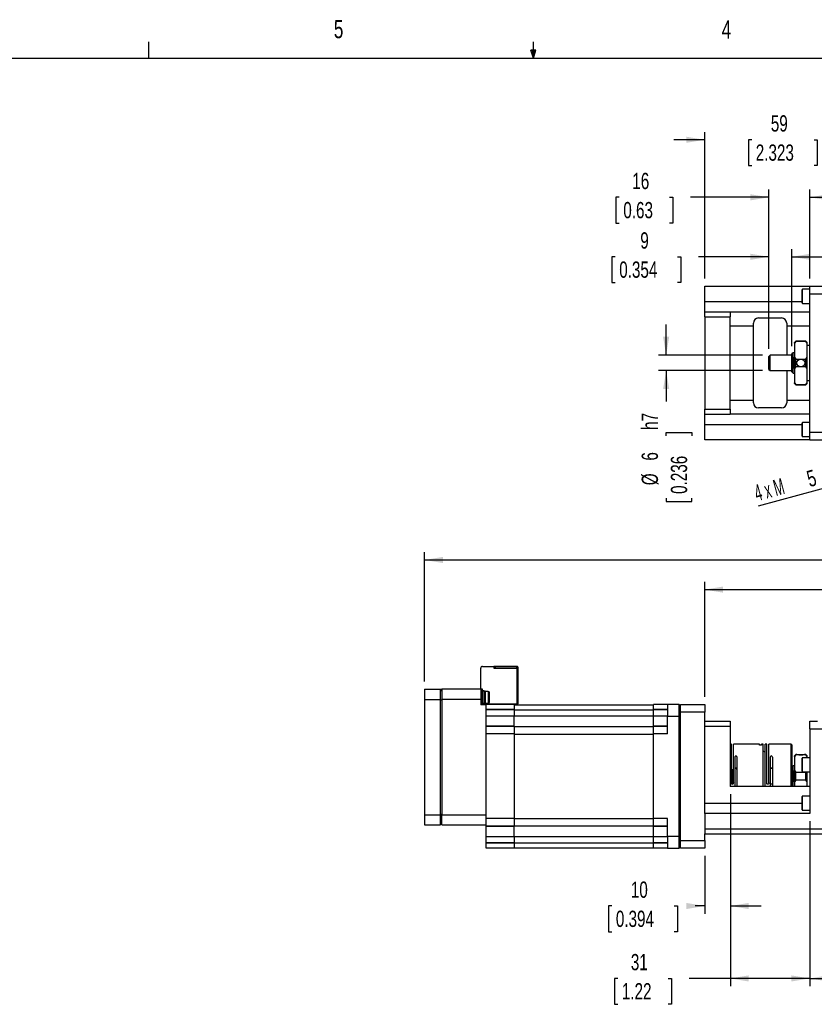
# Model space of a CAD drawing. Extents: x 11 to 421, y 5 to 275.
# Tile 5 of 7: x 149 to 252, y 147 to 275. Entities that reach past the tile are written whole.
import ezdxf
from ezdxf.enums import TextEntityAlignment as Align

# ---------------------------------------------------------------- set-up
doc = ezdxf.new("R2010")
doc.units = 0
doc.layers.get('0').update_dxf_attribs({"linetype": 'CONTINUOUS'})
doc.dimstyles.new('SLDDIMSTYLE0', dxfattribs={"dimtxt": 2.116667, "dimasz": 2.4, "dimexe": 0, "dimexo": 0.0625, "dimgap": 0.529167, "dimtad": 0, "dimlfac": 3, "dimrnd": 1e-09, "dimzin": 12, "dimsah": 1, "dimcen": 0.09, "dimazin": 3, "dimtfac": 1, "dimtofl": 0, "dimtmove": 0, "dimatfit": 3})
doc.dimstyles.new('SLDDIMSTYLE1', dxfattribs={"dimtxt": 2.116667, "dimasz": 2.4, "dimexe": 0, "dimexo": 0.0625, "dimgap": 0.529167, "dimtad": 0, "dimlfac": 3, "dimrnd": 1e-09, "dimzin": 12, "dimsah": 1, "dimcen": 0.09, "dimazin": 3, "dimtfac": 1, "dimtmove": 0, "dimatfit": 3})
doc.dimstyles.new('SLDDIMSTYLE2', dxfattribs={"dimtxt": 2.116667, "dimasz": 2.4, "dimexe": 0, "dimexo": 0.0625, "dimgap": 0.529167, "dimtad": 1, "dimlfac": 3, "dimrnd": 1e-09, "dimzin": 12, "dimblk1": 'NONE', "dimsah": 1, "dimcen": 0, "dimazin": 3, "dimtfac": 1, "dimtmove": 0, "dimatfit": 3})

# ---------------------------------------------------------------- blocks, each defined once
blk = doc.blocks.new('_D')
at = {"color": 7, "linetype": 'CONTINUOUS'}
for p, q in [((251.85, 171.12), (251.85, 149.66)), ((257.85, 171.12), (257.85, 149.66)), ((251.85, 150.66), (257.85, 150.66)), ((257.85, 150.66), (259.39, 150.66)), ((262.13, 150.66), (261.7, 150.66)), ((261.7, 150.66), (261.7, 147.3)), ((270.24, 150.66), (270.67, 150.66)), ((270.67, 150.66), (270.67, 147.3)), ((261.7, 147.3), (262.13, 147.3)), ((270.67, 147.3), (270.24, 147.3))]:
    blk.add_line(p, q, dxfattribs=at)
for points in [[(251.85, 150.66), (254.25, 150.26), (254.25, 151.06)], [(257.85, 150.66), (255.45, 151.06), (255.45, 150.26)]]:
    blk.add_solid(points, dxfattribs=at)
at = {"color": 7, "linetype": 'CONTINUOUS', "width": 0.7}
for s, p in [('18', (264.62, 151.09, 11.77)), ('0.709', (262.66, 147.3, 11.77))]:
    blk.add_text(s, height=2.117, dxfattribs=at).set_placement(p, align=Align.BOTTOM_LEFT)
blk = doc.blocks.new('_D_1')
at = {"color": 7, "linetype": 'CONTINUOUS'}
for p, q in [((241.52, 174.62), (241.52, 149.66)), ((251.85, 171.12), (251.85, 149.66)), ((226.87, 150.66), (226.44, 150.66)), ((226.44, 150.66), (226.44, 147.3)), ((233.42, 150.66), (233.85, 150.66)), ((233.85, 150.66), (233.85, 147.3)), ((241.52, 150.66), (236.16, 150.66)), ((251.85, 150.66), (241.52, 150.66)), ((226.44, 147.3), (226.87, 147.3)), ((233.85, 147.3), (233.42, 147.3))]:
    blk.add_line(p, q, dxfattribs=at)
for points in [[(241.52, 150.66), (243.92, 150.26), (243.92, 151.06)], [(251.85, 150.66), (249.45, 151.06), (249.45, 150.26)]]:
    blk.add_solid(points, dxfattribs=at)
at = {"color": 7, "linetype": 'CONTINUOUS', "width": 0.7}
for s, p in [('31', (228.58, 151.09, 11.77)), ('1.22', (227.41, 147.3, 11.77))]:
    blk.add_text(s, height=2.117, dxfattribs=at).set_placement(p, align=Align.BOTTOM_LEFT)
blk = doc.blocks.new('_D_2')
at = {"color": 7, "linetype": 'CONTINUOUS'}
for p, q in [((241.52, 174.62), (241.52, 159.08)), ((238.18, 166.62), (238.18, 159.08)), ((226.09, 160.08), (225.66, 160.08)), ((225.66, 160.08), (225.66, 156.72)), ((234.2, 160.08), (234.63, 160.08)), ((234.63, 160.08), (234.63, 156.72)), ((238.18, 160.08), (236.94, 160.08)), ((241.52, 160.08), (245.52, 160.08)), ((225.66, 156.72), (226.09, 156.72)), ((234.63, 156.72), (234.2, 156.72))]:
    blk.add_line(p, q, dxfattribs=at)
for points in [[(238.18, 160.08), (235.78, 160.48), (235.78, 159.68)], [(241.52, 160.08), (243.92, 159.68), (243.92, 160.48)]]:
    blk.add_solid(points, dxfattribs=at)
at = {"color": 7, "linetype": 'CONTINUOUS', "width": 0.7}
for s, p in [('10', (228.58, 160.51, 11.77)), ('0.394', (226.63, 156.72, 11.77))]:
    blk.add_text(s, height=2.117, dxfattribs=at).set_placement(p, align=Align.BOTTOM_LEFT)
blk = doc.blocks.new('_D_8')
at = {"color": 7, "linetype": 'CONTINUOUS'}
for p, q in [((201.75, 189.28), (201.75, 206.07)), ((201.75, 205.07), (287.79, 205.07)), ((376, 205.07), (289.96, 205.07)), ((376, 185.95), (376, 206.07))]:
    blk.add_line(p, q, dxfattribs=at)
for points in [[(201.75, 205.07), (204.15, 204.67), (204.15, 205.47)], [(376, 205.07), (373.6, 205.47), (373.6, 204.67)]]:
    blk.add_solid(points, dxfattribs=at)
at = {"color": 7, "linetype": 'CONTINUOUS', "width": 0.7}
blk.add_text('L', height=2.12, dxfattribs=at).set_placement((288.22, 203.39, 11.77), align=Align.BOTTOM_LEFT)
blk = doc.blocks.new('_D_9')
at = {"color": 7, "linetype": 'CONTINUOUS'}
for p, q in [((238.18, 187.28), (238.18, 202.22)), ((238.18, 201.22), (304.97, 201.22)), ((376, 201.22), (309.22, 201.22)), ((376, 185.95), (376, 202.22))]:
    blk.add_line(p, q, dxfattribs=at)
for points in [[(238.18, 201.22), (240.58, 200.82), (240.58, 201.62)], [(376, 201.22), (373.6, 201.62), (373.6, 200.82)]]:
    blk.add_solid(points, dxfattribs=at)
at = {"color": 7, "linetype": 'CONTINUOUS', "width": 0.7}
blk.add_text('AL', height=2.117, dxfattribs=at).set_placement((305.4, 199.54, 11.77), align=Align.BOTTOM_LEFT)
blk = doc.blocks.new('_D_22')
at = {"color": 7, "linetype": 'CONTINUOUS'}
for q in [(245.15, 212.09), (269.32, 218.57)]:
    blk.add_line((267.71, 218.14), q, dxfattribs=at)
blk.add_solid([(267.71, 218.14), (265.29, 217.9), (265.5, 217.13)], dxfattribs=at)
for s, height, width, p in [('5', 2.12, 0.7, (251.98, 213.92, -32.64)), (' thru', 2.117, 0.7, (253.49, 214.32, -32.64)), ('4 x M', 2.117, 0.56, (245.15, 212.09, -32.64))]:
    blk.add_text(s, height=height, rotation=15, dxfattribs=dict(at, width=width)).set_placement(p, align=Align.BOTTOM_LEFT)
blk = doc.blocks.new('_NONE')
blk = doc.blocks.new('_D_23')
at = {"color": 7, "linetype": 'CONTINUOUS'}
for p, q in [((238.18, 241.69), (238.18, 260.71)), ((257.85, 241.69), (257.85, 260.71)), ((238.18, 259.71), (234.18, 259.71)), ((244.29, 259.71), (243.86, 259.71)), ((243.86, 259.71), (243.86, 256.35)), ((252.4, 259.71), (252.82, 259.71)), ((252.82, 259.71), (252.82, 256.35)), ((257.85, 259.71), (261.85, 259.71)), ((243.86, 256.35), (244.29, 256.35)), ((252.82, 256.35), (252.4, 256.35))]:
    blk.add_line(p, q, dxfattribs=at)
for points in [[(238.18, 259.71), (235.78, 260.11), (235.78, 259.31)], [(257.85, 259.71), (260.25, 259.31), (260.25, 260.11)]]:
    blk.add_solid(points, dxfattribs=at)
at = {"color": 7, "linetype": 'CONTINUOUS', "width": 0.7}
for s, p in [('59', (246.78, 260.14, -32.64)), ('2.323', (244.82, 256.35, -32.64))]:
    blk.add_text(s, height=2.117, dxfattribs=at).set_placement(p, align=Align.BOTTOM_LEFT)
blk = doc.blocks.new('_D_24')
at = {"color": 7, "linetype": 'CONTINUOUS'}
for p, q in [((227.06, 252.23), (226.63, 252.23)), ((226.63, 252.23), (226.63, 248.87)), ((233.6, 252.23), (234.03, 252.23)), ((234.03, 252.23), (234.03, 248.87)), ((246.52, 252.23), (236.35, 252.23)), ((246.52, 232.52), (246.52, 253.23)), ((251.85, 241.69), (251.85, 253.23)), ((251.85, 252.23), (255.85, 252.23)), ((226.63, 248.87), (227.06, 248.87)), ((234.03, 248.87), (233.6, 248.87))]:
    blk.add_line(p, q, dxfattribs=at)
for points in [[(246.52, 252.23), (244.12, 252.63), (244.12, 251.83)], [(251.85, 252.23), (254.25, 251.83), (254.25, 252.63)]]:
    blk.add_solid(points, dxfattribs=at)
at = {"color": 7, "linetype": 'CONTINUOUS', "width": 0.7}
for s, p in [('16', (228.77, 252.66, -32.64)), ('0.63', (227.6, 248.87, -32.64))]:
    blk.add_text(s, height=2.117, dxfattribs=at).set_placement(p, align=Align.BOTTOM_LEFT)
blk = doc.blocks.new('_D_25')
at = {"color": 7, "linetype": 'CONTINUOUS'}
for p, q in [((233.17, 231.69), (233.17, 235.69)), ((245.68, 231.69), (232.17, 231.69)), ((245.68, 229.69), (232.17, 229.69)), ((233.17, 229.69), (233.17, 225.69)), ((233.17, 221.23), (233.17, 221.66)), ((233.17, 221.66), (236.53, 221.66)), ((236.53, 221.66), (236.53, 221.23)), ((233.17, 213.12), (233.17, 212.69)), ((233.17, 212.69), (236.53, 212.69)), ((236.53, 212.69), (236.53, 213.12))]:
    blk.add_line(p, q, dxfattribs=at)
for points in [[(233.17, 231.69), (233.57, 234.09), (232.77, 234.09)], [(233.17, 229.69), (232.77, 227.29), (233.57, 227.29)]]:
    blk.add_solid(points, dxfattribs=at)
at = {"color": 7, "linetype": 'CONTINUOUS', "width": 0.7}
for s, height, p in [('h7', 2.117, (232.74, 221.98, -32.64)), ('6', 2.12, (232.74, 217.99, -32.64)), ('0.236', 2.117, (236.53, 213.66, -32.64)), ('%%c', 2.117, (232.74, 214.79, -32.64))]:
    blk.add_text(s, height=height, rotation=90, dxfattribs=at).set_placement(p, align=Align.BOTTOM_LEFT)
blk = doc.blocks.new('_D_31')
at = {"color": 7, "linetype": 'CONTINUOUS'}
for p, q in [((246.52, 232.52), (246.52, 245.49)), ((249.52, 232.86), (249.52, 245.49)), ((226.53, 244.49), (226.1, 244.49)), ((226.1, 244.49), (226.1, 241.13)), ((234.64, 244.49), (235.07, 244.49)), ((235.07, 244.49), (235.07, 241.13)), ((246.52, 244.49), (237.38, 244.49)), ((249.52, 244.49), (253.52, 244.49)), ((226.1, 241.13), (226.53, 241.13)), ((235.07, 241.13), (234.64, 241.13))]:
    blk.add_line(p, q, dxfattribs=at)
for points in [[(246.52, 244.49), (244.12, 244.89), (244.12, 244.09)], [(249.52, 244.49), (251.92, 244.09), (251.92, 244.89)]]:
    blk.add_solid(points, dxfattribs=at)
at = {"color": 7, "linetype": 'CONTINUOUS', "width": 0.7}
for s, height, p in [('9', 2.12, (229.81, 244.92, -32.64)), ('0.354', 2.117, (227.07, 241.13, -32.64))]:
    blk.add_text(s, height=height, dxfattribs=at).set_placement(p, align=Align.BOTTOM_LEFT)

msp = doc.modelspace()

# ---------------------------------------------------------------- linework, layer by layer
at = {"color": 7, "linetype": 'CONTINUOUS'}
for p, q in [((165.9192, 270.3087), (165.9192, 272.4626)), ((215.9254, 270.3087), (215.9254, 272.4626)), ((15.9068, 270.3087), (415.9568, 270.3087)), ((215.9254, 270.3087), (215.5889, 271.3737)), ((216.2443, 271.3737), (215.5889, 271.3737)), ((215.7467, 271.3737), (215.9254, 270.3087)), ((215.9254, 270.3087), (216.2443, 271.3737)), ((216.0501, 271.3737), (215.9254, 270.3087)), ((238.1822, 240.6887), (251.8488, 240.6887)), ((238.1822, 238.6887), (238.1822, 240.6887)), ((251.8488, 240.6887), (257.8488, 240.6887)), ((251.8488, 239.6887), (251.8488, 240.6887)), ((250.8488, 238.5054), (250.8488, 240.2054)), ((251.8488, 240.2721), (250.9155, 240.2721)), ((251.8488, 239.6887), (257.8488, 239.6887)), ((251.8488, 221.6887), (251.8488, 239.6887)), ((238.1822, 237.3554), (238.1822, 238.6887)), ((250.9155, 238.4387), (251.8488, 238.4387)), ((238.1822, 237.3554), (241.5155, 237.3554)), ((238.1822, 236.6887), (238.1822, 237.3554)), ((241.5155, 237.3554), (241.5155, 236.6887)), ((241.5155, 237.3554), (251.8488, 237.3554)), ((238.1822, 236.6887), (241.5155, 236.6887)), ((238.1822, 236.6887), (238.1822, 224.6887)), ((241.5155, 224.6887), (241.5155, 236.6887)), ((244.5155, 235.5221), (244.5155, 235.8721)), ((245.1822, 236.5387), (248.1822, 236.5387)), ((248.8488, 235.8721), (248.8488, 235.5221)), ((241.5155, 235.5221), (244.5155, 235.5221)), ((244.5155, 225.8554), (244.5155, 235.5221)), ((248.8488, 235.5221), (251.8488, 235.5221)), ((248.8488, 235.5221), (248.8488, 231.6887)), ((250.0155, 233.5221), (249.8488, 233.3554)), ((250.0155, 233.4752), (249.8488, 233.2515)), ((249.8488, 233.2515), (249.8488, 233.3554)), ((249.8488, 233.2515), (249.8488, 231.4258)), ((251.3488, 233.5221), (250.0155, 233.5221)), ((250.0155, 233.4752), (250.0155, 233.5221)), ((251.3488, 233.4752), (250.0155, 233.4752)), ((251.5155, 233.3554), (251.3488, 233.5221)), ((251.3488, 233.4752), (251.3488, 233.5221)), ((251.5155, 233.2515), (251.3488, 233.4752)), ((251.5155, 233.2515), (251.5155, 233.3554)), ((251.5155, 231.4258), (251.5155, 233.2515)), ((249.6822, 232.0221), (249.5155, 231.8554)), ((249.5155, 229.5221), (249.5155, 231.8554)), ((249.8488, 232.0221), (249.6822, 232.0221)), ((249.6822, 229.3554), (249.6822, 232.0221)), ((251.8488, 232.9554), (251.5155, 232.9554)), ((246.6822, 231.6887), (246.5155, 231.5221)), ((246.5155, 229.8554), (246.5155, 231.5221)), ((249.5155, 231.6887), (246.6822, 231.6887)), ((246.6822, 229.6887), (246.6822, 231.6887)), ((249.8488, 229.9517), (249.8488, 231.4258)), ((249.8488, 231.4258), (250.0155, 231.2021)), ((250.0155, 230.1753), (250.0155, 231.2021)), ((250.0155, 231.2021), (251.3488, 231.2021)), ((251.3488, 231.2021), (251.5155, 231.4258)), ((251.3488, 230.1753), (251.3488, 231.2021)), ((251.5155, 229.9517), (251.5155, 231.4258)), ((246.5155, 229.8554), (246.6822, 229.6887)), ((246.6822, 229.6887), (249.5155, 229.6887)), ((248.8488, 229.6887), (248.8488, 225.8554)), ((249.5155, 229.5221), (249.6822, 229.3554)), ((249.6822, 229.3554), (249.8488, 229.3554)), ((250.0155, 230.1753), (249.8488, 229.9517)), ((249.8488, 229.9517), (249.8488, 228.1259)), ((251.3488, 230.1753), (250.0155, 230.1753)), ((251.5155, 229.9517), (251.3488, 230.1753)), ((251.5155, 228.1259), (251.5155, 229.9517)), ((249.8488, 228.1259), (250.0155, 227.9023)), ((249.8488, 228.0221), (249.8488, 228.1259)), ((249.8488, 228.0221), (250.0155, 227.8554)), ((250.0155, 227.9023), (251.3488, 227.9023)), ((250.0155, 227.8554), (250.0155, 227.9023)), ((251.3488, 227.9023), (251.5155, 228.1259)), ((251.3488, 227.8554), (251.5155, 228.0221)), ((251.3488, 227.8554), (251.3488, 227.9023)), ((251.5155, 228.4221), (251.8488, 228.4221)), ((251.5155, 228.0221), (251.5155, 228.1259)), ((250.0155, 227.8554), (251.3488, 227.8554)), ((241.5155, 225.8554), (244.5155, 225.8554)), ((244.5155, 225.5054), (244.5155, 225.8554)), ((248.8488, 225.8554), (251.8488, 225.8554)), ((248.8488, 225.8554), (248.8488, 225.5054)), ((238.1822, 224.6887), (241.5155, 224.6887)), ((238.1822, 224.0221), (238.1822, 224.6887)), ((241.5155, 224.6887), (241.5155, 224.0221)), ((248.1822, 224.8387), (245.1822, 224.8387)), ((238.1822, 224.0221), (241.5155, 224.0221)), ((238.1822, 222.6887), (238.1822, 224.0221)), ((251.8488, 224.0221), (241.5155, 224.0221)), ((250.8488, 221.1721), (250.8488, 222.8721)), ((251.8488, 222.9387), (250.9155, 222.9387)), ((238.1822, 220.6887), (238.1822, 222.6887)), ((251.8488, 221.6887), (257.8488, 221.6887)), ((251.8488, 220.6887), (251.8488, 221.6887)), ((251.8488, 220.6887), (238.1822, 220.6887)), ((250.9155, 221.1054), (251.8488, 221.1054)), ((251.8488, 220.6887), (257.8488, 220.6887)), ((209.0788, 188.287), (209.0788, 191.0203)), ((209.2822, 191.2203), (210.7488, 191.2203)), ((210.7488, 191.2203), (210.7488, 191.017)), ((210.9488, 191.2203), (210.7488, 191.2203)), ((210.9488, 191.0203), (210.7488, 191.0203)), ((210.7488, 191.017), (213.7488, 191.017)), ((210.9488, 191.2203), (210.9488, 191.0203)), ((213.7455, 191.2203), (210.9488, 191.2203)), ((213.7455, 191.0203), (210.9488, 191.0203)), ((213.7455, 191.0203), (213.7455, 191.2203)), ((213.7455, 191.2203), (213.7488, 191.2203)), ((213.7488, 191.0203), (213.7455, 191.0203)), ((213.7488, 191.017), (213.7488, 191.0203)), ((213.7488, 191.017), (213.7488, 186.3503)), ((213.7488, 191.017), (213.9488, 191.017)), ((213.9488, 191.017), (213.9488, 191.0203)), ((213.9488, 186.3503), (213.9488, 191.017)), ((201.7488, 188.2836), (201.7488, 186.9503)), ((201.7488, 188.2836), (203.8488, 188.2836)), ((203.8488, 186.9503), (203.8488, 188.2836)), ((203.8488, 188.2836), (204.0155, 188.2836)), ((209.0822, 188.2836), (204.0155, 188.2836)), ((204.0155, 188.2836), (204.0155, 186.9503)), ((209.2822, 188.287), (209.0788, 188.287)), ((209.0788, 188.2836), (209.0788, 188.287)), ((209.0822, 188.2836), (209.0822, 186.9503)), ((209.2788, 188.0836), (209.2788, 188.287)), ((209.2822, 188.0836), (209.2822, 188.287)), ((201.7488, 186.9503), (201.7488, 171.9503)), ((201.7488, 186.9503), (203.8488, 186.9503)), ((203.8488, 188.117), (204.0155, 188.117)), ((203.8488, 171.9503), (203.8488, 186.9503)), ((209.0822, 186.9503), (204.0155, 186.9503)), ((204.0155, 186.9503), (204.0155, 171.9503)), ((209.0822, 188.0836), (209.2822, 188.0836)), ((209.0822, 186.9503), (209.0822, 186.217)), ((209.2822, 188.0836), (209.2822, 187.9525)), ((209.4488, 188.0503), (209.2822, 188.0503)), ((209.2822, 186.4814), (209.2822, 187.9525)), ((209.4488, 188.0503), (209.4488, 186.3836)), ((209.6488, 188.0336), (209.4488, 188.0336)), ((209.6488, 187.217), (209.4488, 187.217)), ((209.4488, 187.117), (209.6488, 187.117)), ((209.6488, 188.0336), (209.6488, 187.217)), ((210.0488, 187.967), (209.6488, 187.967)), ((209.6488, 187.217), (209.6488, 187.117)), ((209.6488, 187.117), (209.6488, 186.4003)), ((210.2155, 187.217), (210.0488, 187.217)), ((210.2155, 187.217), (210.2155, 187.8003)), ((210.2155, 186.6336), (210.2155, 187.217)), ((203.8488, 186.8813), (204.0155, 186.8813)), ((209.2822, 186.3503), (209.0822, 186.3503)), ((209.7488, 186.217), (209.0822, 186.217)), ((209.2822, 186.4814), (209.2822, 186.3503)), ((209.2822, 186.3836), (209.4488, 186.3836)), ((209.2822, 186.3503), (213.7488, 186.3503)), ((209.4488, 186.4003), (209.6488, 186.4003)), ((209.6488, 186.467), (210.0488, 186.467)), ((213.3988, 186.2836), (209.7488, 186.2836)), ((209.7488, 186.217), (209.7488, 186.2836)), ((209.7488, 183.7428), (209.7488, 186.217)), ((213.3988, 186.2836), (213.3988, 185.6171)), ((213.3988, 186.2503), (231.5322, 186.2503)), ((213.9488, 186.3503), (213.7488, 186.3503)), ((233.3488, 186.2836), (231.5322, 186.2836)), ((231.5322, 185.6171), (231.5322, 186.2836)), ((233.3488, 186.2836), (233.3488, 184.7836)), ((234.8488, 186.2836), (233.3488, 186.2836)), ((234.8488, 184.7836), (234.8488, 186.2836)), ((235.0155, 186.117), (234.8488, 186.2836)), ((235.0155, 186.2836), (238.1822, 186.2836)), ((235.0155, 185.2836), (235.0155, 186.2836)), ((238.1822, 186.2836), (238.1822, 185.2836)), ((213.3988, 185.6171), (209.7488, 185.6171)), ((209.7488, 185.6168), (213.3988, 185.6168)), ((213.3988, 184.7836), (209.7488, 184.7836)), ((213.3988, 185.6168), (213.3988, 185.6171)), ((213.3988, 185.6168), (213.3988, 184.7836)), ((213.3988, 185.6003), (231.5322, 185.6003)), ((213.3988, 183.4503), (213.3988, 184.7836)), ((231.5322, 184.7836), (213.3988, 184.7836)), ((233.3488, 185.6171), (231.5322, 185.6171)), ((231.5322, 185.6168), (231.5322, 185.6171)), ((231.5322, 185.6168), (233.3488, 185.6168)), ((231.5322, 184.7836), (231.5322, 185.6168)), ((233.3488, 184.7836), (231.5322, 184.7836)), ((231.5322, 183.4503), (231.5322, 184.7836)), ((233.3488, 182.4503), (233.3488, 184.7836)), ((233.3488, 184.7836), (234.8488, 184.7836)), ((234.8488, 169.117), (234.8488, 184.7836)), ((235.0155, 184.7836), (234.8488, 184.7836)), ((238.1822, 185.2836), (235.0155, 185.2836)), ((235.0155, 168.617), (235.0155, 185.2836)), ((238.1822, 172.117), (238.1822, 185.2836)), ((209.7488, 183.4503), (209.7488, 183.7428)), ((213.3988, 183.4503), (209.7488, 183.4503)), ((209.7488, 183.4502), (209.7488, 183.4503)), ((209.7488, 183.4502), (213.3988, 183.4502)), ((209.7488, 182.4504), (209.7488, 183.4502)), ((213.3988, 183.4502), (213.3988, 183.4503)), ((213.3988, 183.4502), (213.3988, 182.4504)), ((213.3988, 183.417), (231.5322, 183.417)), ((233.3488, 183.4503), (231.5322, 183.4503)), ((231.5322, 183.4502), (231.5322, 183.4503)), ((231.5322, 183.4502), (233.3488, 183.4502)), ((231.5322, 182.4504), (231.5322, 183.4502)), ((238.1822, 184.117), (241.5155, 184.117)), ((238.1822, 183.4503), (241.5155, 183.4503)), ((241.5155, 184.117), (241.5155, 183.4503)), ((241.5155, 183.4503), (241.5155, 175.617)), ((251.8488, 184.117), (252.8488, 184.117)), ((251.8488, 183.117), (251.8488, 184.117)), ((251.8488, 183.117), (257.8488, 183.117)), ((251.8488, 183.117), (251.8488, 172.117)), ((213.3988, 182.4503), (209.7488, 182.4503)), ((209.7488, 171.4504), (209.7488, 182.4502)), ((213.3988, 182.4502), (213.3988, 171.4504)), ((213.3988, 182.4412), (231.5322, 182.4412)), ((233.3488, 182.4503), (231.5322, 182.4503)), ((231.5322, 171.4504), (231.5322, 182.4502)), ((241.6488, 181.117), (241.5155, 181.117)), ((241.6488, 176.0892), (241.6488, 181.117)), ((245.3155, 181.117), (241.9155, 181.117)), ((241.9155, 176.0892), (241.9155, 181.117)), ((245.3155, 181.0249), (245.3155, 181.117)), ((245.7822, 181.117), (245.5822, 181.117)), ((245.5822, 181.0249), (245.5822, 181.117)), ((245.7822, 175.617), (245.7822, 181.117)), ((246.2488, 181.117), (246.0488, 181.117)), ((246.0488, 175.617), (246.0488, 181.117)), ((246.2488, 176.0892), (246.2488, 181.117)), ((249.4155, 181.117), (246.5155, 181.117)), ((246.5155, 176.0892), (246.5155, 181.117)), ((249.5155, 181.017), (249.4155, 181.117)), ((249.4155, 175.617), (249.4155, 181.117)), ((249.5155, 181.017), (249.5155, 175.617)), ((242.1155, 179.4605), (242.1155, 175.617)), ((242.3822, 179.4605), (242.3822, 175.617)), ((246.7155, 179.4476), (246.7155, 175.617)), ((246.9822, 179.4476), (246.9822, 175.617)), ((250.0155, 179.7836), (249.8488, 179.617)), ((250.0155, 179.7367), (249.8488, 179.5131)), ((249.8488, 179.5131), (249.8488, 179.617)), ((249.8488, 179.5131), (249.8488, 177.6873)), ((250.1833, 179.7836), (250.0155, 179.7836)), ((250.0155, 179.7367), (250.0155, 179.7836)), ((251.3488, 179.7367), (250.0155, 179.7367)), ((250.8488, 178.4503), (250.8488, 179.3003)), ((251.8488, 179.367), (250.9155, 179.367)), ((251.3488, 179.7836), (251.176, 179.7836)), ((251.5155, 179.617), (251.3488, 179.7836)), ((251.3488, 179.7367), (251.3488, 179.7836)), ((251.5155, 179.5131), (251.3488, 179.7367)), ((251.5155, 179.5131), (251.5155, 179.617)), ((251.5155, 179.367), (251.5155, 179.5131)), ((249.6822, 178.2836), (249.5155, 178.117)), ((249.8488, 178.2836), (249.6822, 178.2836)), ((249.6822, 176.9503), (249.6822, 178.2836)), ((250.8488, 177.6003), (250.8488, 178.4503)), ((241.6488, 177.8253), (241.7488, 177.8253)), ((241.7488, 177.8253), (241.7488, 175.892)), ((241.7488, 177.8253), (241.8822, 177.8253)), ((241.8822, 177.8253), (241.8822, 176.0253)), ((246.9822, 177.9503), (246.7155, 177.9503)), ((249.6822, 175.617), (249.6822, 176.9503)), ((249.8488, 176.2133), (249.8488, 177.6873)), ((249.8488, 177.6873), (250.0155, 177.4637)), ((250.0155, 176.4369), (250.0155, 177.4637)), ((250.0155, 177.4637), (251.3488, 177.4637)), ((250.9155, 177.5336), (251.8488, 177.5336)), ((251.3488, 177.4637), (251.401, 177.5336)), ((251.3488, 176.4369), (251.3488, 177.4637)), ((251.5155, 176.2133), (251.5155, 177.5336)), ((251.8488, 175.617), (241.5155, 175.617)), ((241.7727, 175.9158), (241.8822, 176.0253)), ((246.7155, 175.9503), (246.9822, 175.9503)), ((249.5155, 175.7836), (249.6822, 175.617)), ((250.0155, 176.4369), (249.8488, 176.2133)), ((249.8488, 176.2133), (249.8488, 175.617)), ((251.3488, 176.4369), (250.0155, 176.4369)), ((251.5155, 176.2133), (251.3488, 176.4369)), ((251.5155, 175.617), (251.5155, 176.2133)), ((250.8488, 173.4503), (250.8488, 174.3003)), ((251.8488, 174.367), (250.9155, 174.367)), ((250.8488, 172.6003), (250.8488, 173.4503)), ((201.7488, 171.9503), (203.8488, 171.9503)), ((201.7488, 171.9503), (201.7488, 170.617)), ((203.8488, 172.0193), (204.0155, 172.0193)), ((203.8488, 170.617), (203.8488, 171.9503)), ((204.0155, 171.9503), (209.7488, 171.9503)), ((204.0155, 170.617), (204.0155, 171.9503)), ((251.8488, 172.117), (238.1822, 172.117)), ((238.1822, 172.117), (238.1822, 170.117)), ((250.9155, 172.5336), (251.8488, 172.5336)), ((201.7488, 170.617), (203.8488, 170.617)), ((203.8488, 170.7836), (204.0155, 170.7836)), ((204.0155, 170.617), (209.7488, 170.617)), ((213.3988, 171.4503), (209.7488, 171.4503)), ((209.7488, 170.4504), (209.7488, 171.4502)), ((213.3988, 170.4504), (209.7488, 170.4504)), ((209.7488, 170.4504), (209.7488, 170.4503)), ((209.7488, 170.4503), (213.3988, 170.4503)), ((209.7488, 169.117), (209.7488, 170.4503)), ((213.3988, 171.4594), (231.5322, 171.4594)), ((213.3988, 171.4502), (213.3988, 170.4504)), ((213.3988, 170.4836), (231.5322, 170.4836)), ((213.3988, 170.4504), (213.3988, 170.4503)), ((213.3988, 169.117), (213.3988, 170.4503)), ((233.3488, 171.4503), (231.5322, 171.4503)), ((231.5322, 170.4504), (231.5322, 171.4502)), ((233.3488, 170.4504), (231.5322, 170.4504)), ((231.5322, 170.4504), (231.5322, 170.4503)), ((231.5322, 170.4503), (233.3488, 170.4503)), ((231.5322, 169.117), (231.5322, 170.4503)), ((233.3488, 169.117), (233.3488, 171.4503)), ((209.7488, 169.117), (213.3988, 169.117)), ((209.7488, 168.2838), (209.7488, 169.117)), ((213.3988, 169.117), (231.5322, 169.117)), ((213.3988, 169.117), (213.3988, 168.2838)), ((231.5322, 169.117), (233.3488, 169.117)), ((231.5322, 168.2838), (231.5322, 169.117)), ((234.8488, 169.117), (233.3488, 169.117)), ((233.3488, 169.117), (233.3488, 167.617)), ((234.8488, 167.617), (234.8488, 169.117)), ((235.0155, 169.117), (234.8488, 169.117)), ((238.1822, 170.117), (257.8488, 170.117)), ((238.1822, 170.117), (238.1822, 169.4503)), ((238.1822, 168.617), (238.1822, 169.4503)), ((238.1822, 169.4503), (257.8488, 169.4503)), ((213.3988, 168.2838), (209.7488, 168.2838)), ((209.7488, 168.2835), (209.7488, 168.2838)), ((209.7488, 168.2835), (213.3988, 168.2835)), ((209.7488, 167.617), (209.7488, 168.2835)), ((213.3988, 168.3003), (231.5322, 168.3003)), ((213.3988, 168.2835), (213.3988, 168.2838)), ((213.3988, 168.2835), (213.3988, 167.617)), ((233.3488, 168.2838), (231.5322, 168.2838)), ((231.5322, 168.2835), (231.5322, 168.2838)), ((231.5322, 168.2835), (233.3488, 168.2835)), ((231.5322, 167.617), (231.5322, 168.2835)), ((234.8488, 167.617), (235.0155, 167.7836)), ((235.0155, 168.617), (238.1822, 168.617)), ((235.0155, 167.617), (235.0155, 168.617)), ((238.1822, 168.617), (238.1822, 167.617)), ((213.3988, 167.617), (209.7488, 167.617)), ((213.3988, 167.6503), (231.5322, 167.6503)), ((233.3488, 167.617), (231.5322, 167.617)), ((233.3488, 167.617), (234.8488, 167.617)), ((238.1822, 167.617), (235.0155, 167.617))]:
    msp.add_line(p, q, dxfattribs=at)
at = {"color": 8, "linetype": 'CONTINUOUS'}
for p, q in [((250.9155, 238.4387), (250.9155, 240.2721)), ((238.1822, 238.6887), (250.8488, 238.6887)), ((250.9155, 221.1054), (250.9155, 222.9387)), ((238.1822, 222.6887), (250.8488, 222.6887)), ((210.0488, 187.967), (210.0488, 187.217)), ((210.0488, 187.217), (210.0488, 186.467)), ((250.9155, 178.4503), (250.9155, 179.367)), ((250.9155, 177.5336), (250.9155, 178.4503)), ((250.9155, 173.4503), (250.9155, 174.367)), ((238.1822, 173.4503), (250.8488, 173.4503)), ((250.9155, 172.5336), (250.9155, 173.4503))]:
    msp.add_line(p, q, dxfattribs=at)
at = {"color": 7, "linetype": 'CONTINUOUS', "flags": 128}
for points in [[(245.5822, 181.0249), (245.5725, 181.0104), (245.5449, 180.9971), (245.5123, 180.9889), (245.4789, 180.9847), (245.4488, 180.9835), (245.4132, 180.9852), (245.3819, 180.9896), (245.3485, 180.9986), (245.3224, 181.0127), (245.3155, 181.0249)], [(242.3822, 177.8114), (242.3725, 177.8765), (242.3449, 177.9324), (242.3123, 177.9652), (242.2789, 177.9819), (242.2488, 177.9865), (242.2132, 177.9801), (242.1819, 177.9626), (242.1485, 177.9263), (242.1224, 177.8666), (242.1155, 177.8114)], [(241.9155, 176.0892), (241.9058, 176.0241), (241.8782, 175.9682), (241.8456, 175.9354), (241.8123, 175.9187), (241.7822, 175.9141), (241.7465, 175.9205), (241.7152, 175.938), (241.6819, 175.9743), (241.6557, 176.034), (241.6488, 176.0892)], [(246.5155, 176.0892), (246.5058, 176.0241), (246.4782, 175.9682), (246.4456, 175.9354), (246.4122, 175.9187), (246.3822, 175.9141), (246.3465, 175.9205), (246.3152, 175.938), (246.2819, 175.9743), (246.2557, 176.034), (246.2488, 176.0892)]]:
    msp.add_lwpolyline(points, dxfattribs=at)
at = {"color": 7, "linetype": 'CONTINUOUS'}
msp.add_circle((250.6822, 230.6887), 0.5, dxfattribs=at)
for centre, radius, start, end in [((250.9155, 240.2054), 0.0667, 90.002079, 180.001123), ((250.9155, 238.5054), 0.0667, 179.998877, 269.997921), ((245.1822, 235.8721), 0.6667, 90.000303, 179.999617), ((248.1822, 235.8721), 0.6667, 0.000383, 89.999697), ((245.1822, 225.5054), 0.6667, 180.000383, 269.999697), ((248.1822, 225.5054), 0.6667, 270.000303, 359.999617), ((250.9155, 222.8721), 0.0667, 90.002079, 180.001123), ((250.9155, 221.1721), 0.0667, 179.998877, 269.997921), ((209.2788, 191.0203), 0.2, 89.046153, 179.999477), ((213.7488, 191.0203), 0.2, 359.996751, 90.00147), ((210.0488, 187.8003), 0.1667, 0.003703, 89.995443), ((210.0488, 186.6336), 0.1667, 270.005573, 359.995068), ((242.2488, 179.4665), 0.1335, 357.41639, 182.58361), ((245.9155, 180.2957), 0.1348, 188.412335, 351.587665), ((246.8488, 179.454), 0.1335, 357.282052, 182.717948), ((250.686, 182.6152), 2.876, 259.932855, 269.923831), ((250.6777, 182.6225), 2.8833, 270.08965, 279.952557), ((250.9155, 179.3003), 0.0667, 89.997966, 180.001067), ((246.8494, 177.8901), 0.1108, 32.911058, 147.088942), ((250.9155, 177.6003), 0.0667, 179.998877, 270.00219), ((250.9155, 174.3003), 0.0667, 89.99781, 180.001123), ((250.9155, 172.6003), 0.0667, 179.998877, 270.00219)]:
    msp.add_arc(centre, radius, start, end, dxfattribs=at)

# ---------------------------------------------------------------- texts
at = {"color": 7, "linetype": 'CONTINUOUS', "width": 0.7}
for s, p in [('5', (189.9588, 272.1974)), ('4', (240.3932, 272.1561))]:
    msp.add_text(s, height=2.3813, dxfattribs=at).set_placement(p, align=Align.BOTTOM_LEFT)

# ---------------------------------------------------------------- dimensions: what is measured, and where the dimension line sits
at = {"color": 7, "linetype": 'CONTINUOUS'}
for base, p1, p2, dimstyle, picture, middle in [((238.1822, 259.7084), (257.8488, 240.6887), (238.1822, 240.6887), 'SLDDIMSTYLE1', '_D_23', (248.341, 259.7084)), ((246.5155, 252.2291), (251.8488, 240.6887), (246.5155, 231.5221), 'SLDDIMSTYLE1', '_D_24', (230.3321, 252.2291)), ((249.5155, 244.4895), (246.5155, 231.5221), (249.5155, 231.8554), 'SLDDIMSTYLE1', '_D_31', (230.5883, 244.4895)), ((238.1822, 160.0797), (241.5155, 175.617), (238.1822, 167.617), 'SLDDIMSTYLE1', '_D_2', (230.1465, 160.0797)), ((251.8488, 150.6606), (241.5155, 175.617), (251.8488, 172.117), 'SLDDIMSTYLE0', '_D_1', (230.1465, 150.6606)), ((257.8488, 150.6606), (251.8488, 172.117), (257.8488, 172.117), 'SLDDIMSTYLE0', '_D', (266.1822, 150.6606))]:
    dim = msp.add_linear_dim(base=base, p1=p1, p2=p2, dimstyle=dimstyle, dxfattribs=at)
    dim.commit()
    dim.dimension.update_dxf_attribs({"geometry": picture, "text_midpoint": middle, "dimtype": 160})
dim = msp.add_linear_dim(base=(233.1675, 229.6887), p1=(246.6822, 231.6887), p2=(246.6822, 229.6887), angle=90, text='%%c<>h7', dimstyle='SLDDIMSTYLE1', dxfattribs=at)
dim.commit()
dim.dimension.update_dxf_attribs({"geometry": '_D_25', "text_midpoint": (233.1675, 218.8158), "dimtype": 160})
dim = msp.add_diameter_dim_2p(p1=(269.3204, 218.5711), p2=(267.7106, 218.1397), text='4 x M<> thru', dimstyle='SLDDIMSTYLE2', override={"dimpost": '<>'}, dxfattribs=at)
dim.commit()
dim.dimension.update_dxf_attribs({"geometry": '_D_22', "text_midpoint": (252.1498, 213.9702), "dimtype": 163})
for base, p1, text, picture, middle in [((376.0047, 205.0688), (201.7488, 188.2836), 'L', '_D_8', (288.8768, 205.0688)), ((376.0047, 201.2203), (238.1822, 186.2836), 'AL', '_D_9', (307.0935, 201.2203))]:
    dim = msp.add_linear_dim(base=base, p1=p1, p2=(376.0047, 184.9503), text=text, dimstyle='SLDDIMSTYLE0', dxfattribs=at)
    dim.commit()
    dim.dimension.update_dxf_attribs({"geometry": picture, "text_midpoint": middle, "dimtype": 160})

doc.saveas('drawing.dxf')
